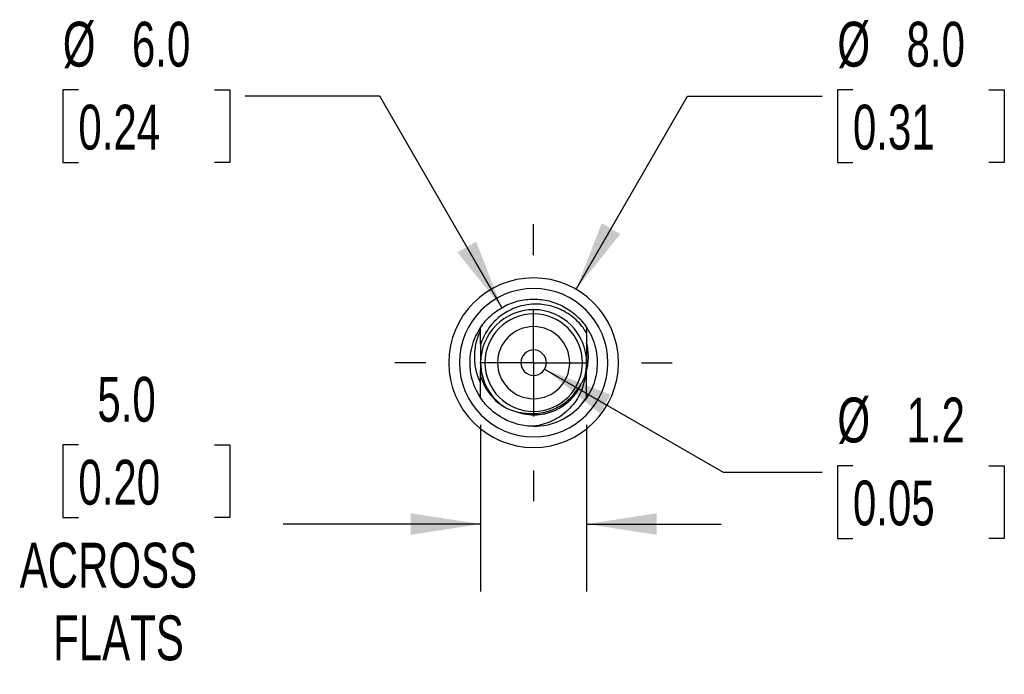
# Model space of a CAD drawing. Header units: millimetres. Extents: x 7 to 1365, y 7 to 1048.
# Tile 7 of 14: x 116 to 163, y 151 to 182. Entities that reach past the tile are written whole.
import ezdxf

# ---------------------------------------------------------------- set-up
doc = ezdxf.new("R2010")
doc.units = ezdxf.units.MM
doc.linetypes.add('CENTERX2', pattern=[20.32, 12.7, -2.54, 2.54, -2.54])
doc.layers.add('CENTER', color=40, linetype='CENTERX2')
doc.layers.add('DIMENSIONS', color=140, linetype='Continuous', lineweight=25)
doc.styles.add('SLDTEXTSTYLE0', font='TXT', dxfattribs={"width": 0.7})
doc.dimstyles.new('SLDDIMSTYLE4', dxfattribs={"dimtxt": 2.158008, "dimasz": 3.302, "dimexe": 0, "dimexo": 0.0625, "dimgap": 0.539502, "dimtad": 0, "dimtih": 1, "dimtoh": 1, "dimrnd": 1e-09, "dimzin": 4, "dimdsep": 46, "dimtxsty": 'SLDTEXTSTYLE0', "dimsah": 1, "dimcen": 0, "dimadec": 0, "dimazin": 1, "dimtfac": 1, "dimtofl": 0, "dimtmove": 0, "dimatfit": 3, "dimfxl": 0, "dimfrac": 2, "dimtolj": 1, "dimtzin": 12, "dimarcsym": 0})
doc.dimstyles.new('SLDDIMSTYLE5', dxfattribs={"dimtxt": 2.158008, "dimasz": 3.302, "dimexe": 0, "dimexo": 0.0625, "dimgap": 0.539502, "dimtad": 0, "dimtih": 1, "dimtoh": 1, "dimrnd": 1e-09, "dimzin": 12, "dimdsep": 46, "dimtxsty": 'SLDTEXTSTYLE0', "dimsah": 1, "dimcen": 0, "dimadec": 0, "dimazin": 3, "dimtfac": 1, "dimtofl": 0, "dimtmove": 0, "dimatfit": 3, "dimfxl": 0, "dimfrac": 2, "dimtolj": 1, "dimtzin": 12, "dimarcsym": 0})
doc.dimstyles.new('SLDDIMSTYLE6', dxfattribs={"dimtxt": 2.158008, "dimasz": 3.302, "dimexe": 0, "dimexo": 0.0625, "dimgap": 0.539502, "dimtad": 0, "dimtih": 1, "dimtoh": 1, "dimrnd": 1e-09, "dimzin": 4, "dimdsep": 46, "dimtxsty": 'SLDTEXTSTYLE0', "dimsah": 1, "dimcen": 0.09, "dimadec": 0, "dimazin": 1, "dimtfac": 1, "dimtmove": 0, "dimatfit": 0, "dimfxl": 0, "dimfrac": 2, "dimtolj": 1, "dimtzin": 12, "dimarcsym": 0})

# ---------------------------------------------------------------- blocks, each defined once
blk = doc.blocks.new('_D_6')
at = {"layer": 'DIMENSIONS'}
for p, q in [((142.32, 168.866), (147.577, 177.971)), ((147.577, 177.971), (153.927, 177.971)), ((155.376, 178.275), (154.652, 178.275)), ((154.652, 178.275), (154.652, 174.845)), ((161.789, 178.275), (162.514, 178.275)), ((162.514, 178.275), (162.514, 174.845)), ((154.652, 174.845), (155.376, 174.845)), ((162.514, 174.845), (161.789, 174.845))]:
    blk.add_line(p, q, dxfattribs=at)
blk.add_solid([(142.32, 168.866), (144.411, 171.472), (143.531, 171.98)], dxfattribs=at)
at = {"layer": 'DIMENSIONS', "char_height": 2.1167, "attachment_point": 1, "style": 'SLDTEXTSTYLE0'}
for s, insert in [('%%c', (154.645, 181.486)), ('8.0', (157.903, 181.486)), ('0.31', (155.376, 177.573))]:
    blk.add_mtext(s, dxfattribs=dict(at, insert=insert))
blk = doc.blocks.new('_D_7')
at = {"layer": 'DIMENSIONS'}
for p, q in [((118.852, 178.275), (118.127, 178.275)), ((118.127, 178.275), (118.127, 174.845)), ((125.265, 178.275), (125.989, 178.275)), ((125.989, 178.275), (125.989, 174.845)), ((133.064, 177.971), (126.714, 177.971)), ((138.82, 168), (133.064, 177.971)), ((118.127, 174.845), (118.852, 174.845)), ((125.989, 174.845), (125.265, 174.845))]:
    blk.add_line(p, q, dxfattribs=at)
blk.add_solid([(138.82, 168), (137.609, 171.114), (136.729, 170.606)], dxfattribs=at)
at = {"layer": 'DIMENSIONS', "char_height": 2.1167, "attachment_point": 1, "style": 'SLDTEXTSTYLE0'}
for s, insert in [('%%c', (118.12, 181.486)), ('6.0', (121.379, 181.486)), ('0.24', (118.852, 177.573))]:
    blk.add_mtext(s, dxfattribs=dict(at, insert=insert))
blk = doc.blocks.new('_D_8')
at = {"layer": 'DIMENSIONS'}
for p, q in [((140.84, 165.102), (149.263, 160.239)), ((149.263, 160.239), (153.927, 160.239)), ((155.376, 160.543), (154.652, 160.543)), ((154.652, 160.543), (154.652, 157.113)), ((161.789, 160.543), (162.514, 160.543)), ((162.514, 160.543), (162.514, 157.113)), ((154.652, 157.113), (155.376, 157.113)), ((162.514, 157.113), (161.789, 157.113))]:
    blk.add_line(p, q, dxfattribs=at)
blk.add_solid([(140.84, 165.102), (143.446, 163.011), (143.954, 163.891)], dxfattribs=at)
at = {"layer": 'DIMENSIONS', "char_height": 2.1167, "attachment_point": 1, "style": 'SLDTEXTSTYLE0'}
for s, insert in [('%%c', (154.645, 163.754)), ('1.2', (157.903, 163.754)), ('0.05', (155.376, 159.841))]:
    blk.add_mtext(s, dxfattribs=dict(at, insert=insert))
blk = doc.blocks.new('_D_9')
at = {"layer": 'DIMENSIONS'}
for p, q in [((137.82, 162.474), (137.82, 154.613)), ((142.82, 162.474), (142.82, 154.613)), ((118.852, 161.521), (118.127, 161.521)), ((118.127, 161.521), (118.127, 158.091)), ((125.265, 161.521), (125.989, 161.521)), ((125.989, 161.521), (125.989, 158.091)), ((118.127, 158.091), (118.852, 158.091)), ((125.989, 158.091), (125.265, 158.091)), ((137.82, 157.788), (128.513, 157.788)), ((142.82, 157.788), (149.17, 157.788))]:
    blk.add_line(p, q, dxfattribs=at)
for points in [[(137.82, 157.788), (134.518, 158.296), (134.518, 157.28)], [(142.82, 157.788), (146.122, 157.28), (146.122, 158.296)]]:
    blk.add_solid(points, dxfattribs=at)
at = {"layer": 'DIMENSIONS', "char_height": 2.1167, "attachment_point": 1, "style": 'SLDTEXTSTYLE0'}
for s, insert in [('5.0', (119.749, 164.733)), ('0.20', (118.852, 160.82)), ('ACROSS', (116.086, 156.907)), ('FLATS', (117.662, 153.477))]:
    blk.add_mtext(s, dxfattribs=dict(at, insert=insert))
blk = doc.blocks.new('SW_CENTERMARKSYMBOL_1')
at = {"layer": 'CENTER', "color": 0}
for p, q in [((0, 5.08), (0, 6.54)), ((0, 0), (0, 2.54)), ((-5.08, 0), (-6.54, 0)), ((0, 0), (-2.54, 0)), ((0, 0), (0, -2.54)), ((0, 0), (2.54, 0)), ((5.08, 0), (6.54, 0)), ((0, -5.08), (0, -6.54))]:
    blk.add_line(p, q, dxfattribs=at)

msp = doc.modelspace()

# ---------------------------------------------------------------- linework, layer by layer
for p, q in [((137.671, 166.809), (137.658, 166.771)), ((142.82, 167.06), (142.82, 166.809)), ((142.82, 167.06), (142.866, 166.978)), ((137.82, 163.744), (137.623, 164.095)), ((142.82, 163.744), (142.645, 163.522)), ((142.868, 163.835), (142.82, 163.744))]:
    msp.add_line(p, q)
for radius, start, end in [(4, 0, 180), (3.5, 0, 180), (2.5, 0, 180), (2.3, 0, 180), (1.7, 0, 180), (0.6, 90, 180), (0.6, 0, 90), (4, 180, 0), (3.5, 180, 0), (2.5, 180, 239.0186), (2.3, 180, 0), (1.7, 180, 0), (0.6, 180, 270), (0.6, 270, 0), (2.5, 345.8881, 0), (3, 270, 314.9002)]:
    msp.add_arc((140.32, 165.402), radius, start, end)
for points, knots in [([(137.82, 167.06), (137.889, 167.164), (137.963, 167.262), (138.122, 167.447), (138.205, 167.533), (138.474, 167.779), (138.677, 167.924), (139.115, 168.161), (139.351, 168.252), (139.834, 168.373), (140.08, 168.402), (140.561, 168.402), (140.807, 168.373), (141.29, 168.252), (141.525, 168.161), (141.964, 167.924), (142.167, 167.779), (142.435, 167.533), (142.519, 167.447), (142.678, 167.262), (142.752, 167.164), (142.82, 167.06)], [0, 0, 0, 0, 0.0625, 0.0625, 0.125, 0.125, 0.25, 0.25, 0.375, 0.375, 0.5, 0.5, 0.625, 0.625, 0.75, 0.75, 0.875, 0.875, 0.9375, 0.9375, 1, 1, 1, 1]), ([(142.82, 166.809), (142.681, 167.037), (142.514, 167.24), (142.223, 167.51), (142.118, 167.594), (141.9, 167.745), (141.787, 167.812), (141.433, 167.988), (141.177, 168.074), (140.659, 168.168), (140.389, 168.178), (139.996, 168.137), (139.866, 168.113), (139.611, 168.048), (139.483, 168.005), (139.116, 167.851), (138.891, 167.715), (138.478, 167.375), (138.302, 167.18), (138.008, 166.737), (137.895, 166.494), (137.82, 166.238)], [0, 0, 0, 0, 0.125, 0.125, 0.1875, 0.1875, 0.25, 0.25, 0.375, 0.375, 0.5, 0.5, 0.5625, 0.5625, 0.625, 0.625, 0.75, 0.75, 0.875, 0.875, 1, 1, 1, 1]), ([(137.32, 165.402), (137.329, 165.571), (137.345, 165.909), (137.479, 166.4), (137.662, 166.827), (137.832, 167.065), (137.904, 167.166)], [0, 0, 0, 0, 0.267843, 0.535687, 0.803548, 1, 1, 1, 1]), ([(137.519, 166.461), (137.526, 166.484), (137.562, 166.605), (137.622, 166.718), (137.671, 166.809)], [0, 0, 0, 0, 0.187384, 1, 1, 1, 1]), ([(137.82, 166.942), (137.724, 166.746), (137.651, 166.543), (137.552, 166.123), (137.526, 165.904), (137.524, 165.472), (137.546, 165.257), (137.645, 164.831), (137.72, 164.628), (137.82, 164.433)], [0, 0, 0, 0, 0.25, 0.25, 0.5, 0.5, 0.75, 0.75, 1, 1, 1, 1]), ([(137.82, 166.283), (137.82, 166.293), (137.82, 166.431), (137.82, 166.69), (137.82, 166.937), (137.82, 167.06)], [0, 0, 0, 0, 0.038168, 0.518448, 1, 1, 1, 1]), ([(142.82, 167.044), (142.851, 167.002), (142.982, 166.823), (143.137, 166.462), (143.291, 165.954), (143.31, 165.594), (143.32, 165.402)], [0, 0, 0, 0, 0.089758, 0.380449, 0.67114, 1, 1, 1, 1]), ([(142.82, 166.809), (142.82, 166.588), (142.82, 166.362), (142.82, 165.895), (142.82, 165.65), (142.82, 165.402)], [0, 0, 0, 0, 0.5, 0.5, 1, 1, 1, 1]), ([(142.82, 165.031), (142.876, 165.243), (142.901, 165.457), (142.901, 165.893), (142.874, 166.11), (142.82, 166.322)], [0, 0, 0, 0, 0.5, 0.5, 1, 1, 1, 1]), ([(137.843, 163.715), (137.759, 163.85), (137.584, 164.128), (137.418, 164.599), (137.331, 165.031), (137.323, 165.301), (137.32, 165.402)], [0, 0, 0, 0, 0.26578, 0.548234, 0.830687, 1, 1, 1, 1]), ([(143.32, 165.402), (143.312, 165.233), (143.296, 164.895), (143.162, 164.404), (142.979, 163.977), (142.809, 163.739), (142.737, 163.638)], [0, 0, 0, 0, 0.267843, 0.535687, 0.803548, 1, 1, 1, 1]), ([(142.82, 163.782), (142.82, 164.033), (142.82, 164.29), (142.82, 164.83), (142.82, 165.115), (142.82, 165.402)], [0, 0, 0, 0, 0.5, 0.5, 1, 1, 1, 1]), ([(137.82, 163.744), (137.82, 163.863), (137.82, 164.222), (137.82, 164.657), (137.82, 164.973), (137.82, 165.041)], [0, 0, 0, 0, 0.281117, 0.844508, 1, 1, 1, 1]), ([(137.82, 164.769), (137.868, 164.609), (137.93, 164.456), (138.083, 164.163), (138.175, 164.023), (138.381, 163.765), (138.496, 163.647), (138.749, 163.434), (138.887, 163.339), (139.034, 163.259)], [0, 0, 0, 0, 0.25, 0.25, 0.5, 0.5, 0.75, 0.75, 1, 1, 1, 1]), ([(139.365, 163.135), (139.518, 163.09), (139.674, 163.053), (139.989, 163.007), (140.148, 162.996), (140.625, 163.008), (140.935, 163.073), (141.525, 163.316), (141.796, 163.492), (142.142, 163.821), (142.248, 163.941), (142.437, 164.196), (142.521, 164.331), (142.597, 164.471)], [0, 0, 0, 0, 0.125, 0.125, 0.25, 0.25, 0.5, 0.5, 0.75, 0.75, 0.875, 0.875, 1, 1, 1, 1]), ([(139.396, 163.127), (139.544, 163.074), (139.852, 162.965), (140.351, 162.926), (140.862, 162.984), (141.353, 163.149), (141.779, 163.401), (142.127, 163.714), (142.406, 164.065), (142.533, 164.335), (142.597, 164.471)], [0, 0, 0, 0, 0.122024, 0.253603, 0.385632, 0.520087, 0.654015, 0.768014, 0.883058, 1, 1, 1, 1]), ([(142.745, 164.793), (142.73, 164.639), (142.702, 164.489), (142.619, 164.195), (142.563, 164.05), (142.428, 163.775), (142.348, 163.645), (142.166, 163.4), (142.063, 163.283), (141.843, 163.07), (141.725, 162.973), (141.473, 162.799), (141.339, 162.721), (140.925, 162.525), (140.628, 162.439), (140.32, 162.402)], [0, 0, 0, 0, 0.125, 0.125, 0.25, 0.25, 0.375, 0.375, 0.5, 0.5, 0.625, 0.625, 0.75, 0.75, 1, 1, 1, 1]), ([(140.32, 162.942), (140.49, 162.952), (140.832, 162.973), (141.325, 163.138), (141.774, 163.394), (142.153, 163.739), (142.421, 164.083), (142.521, 164.325), (142.556, 164.409)], [0, 0, 0, 0, 0.179345, 0.36222, 0.544616, 0.722984, 0.903504, 1, 1, 1, 1]), ([(140.32, 162.402), (140.08, 162.402), (139.834, 162.431), (139.351, 162.552), (139.115, 162.643), (138.677, 162.88), (138.474, 163.025), (138.205, 163.271), (138.122, 163.357), (137.963, 163.542), (137.889, 163.641), (137.82, 163.744)], [0, 0, 0, 0, 0.25, 0.25, 0.5, 0.5, 0.75, 0.75, 0.875, 0.875, 1, 1, 1, 1])]:
    msp.add_open_spline(points, degree=3, knots=knots)
for points in [[(137.82, 166.238), (137.82, 165.966), (137.82, 165.688), (137.82, 165.402)], [(137.82, 165.402), (137.82, 165.188), (137.82, 164.977), (137.82, 164.769)], [(142.745, 164.793), (142.704, 164.682), (142.654, 164.575), (142.597, 164.471)], [(142.438, 163.277), (142.584, 163.432), (142.711, 163.6), (142.82, 163.782)], [(139.034, 163.259), (139.141, 163.21), (139.252, 163.168), (139.365, 163.135)]]:
    msp.add_open_spline(points, degree=3)

# ---------------------------------------------------------------- block references
at = {"layer": 'CENTER'}
msp.add_blockref('SW_CENTERMARKSYMBOL_1', (140.32, 165.402), dxfattribs=at)

# ---------------------------------------------------------------- dimensions: what is measured, and where the dimension line sits
at = {"layer": 'DIMENSIONS'}
for p1, p2, dimstyle, picture, middle in [((141.82, 162.804), (138.82, 168), 'SLDDIMSTYLE4', '_D_7', (122.058, 177.971)), ((138.32, 161.938), (142.32, 168.866), 'SLDDIMSTYLE4', '_D_6', (158.583, 177.971)), ((139.801, 165.702), (140.84, 165.102), 'SLDDIMSTYLE5', '_D_8', (158.583, 160.239))]:
    dim = msp.add_diameter_dim_2p(p1=p1, p2=p2, dimstyle=dimstyle, dxfattribs=at)
    dim.commit()
    dim.dimension.update_dxf_attribs({"geometry": picture, "text_midpoint": middle, "dimtype": 163})
dim = msp.add_linear_dim(base=(142.82, 157.788), p1=(137.82, 163.744), p2=(142.82, 163.744), text='<>\\PACROSS\\PFLATS', dimstyle='SLDDIMSTYLE6', dxfattribs=at)
dim.commit()
dim.dimension.update_dxf_attribs({"geometry": '_D_9', "text_midpoint": (122.058, 157.788), "dimtype": 160})

doc.saveas('drawing.dxf')
